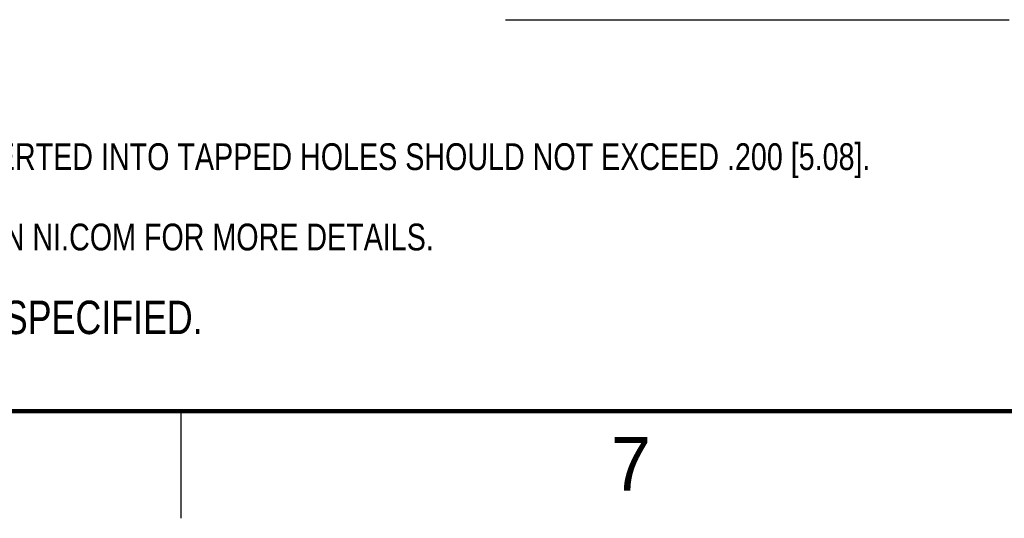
# Model space of a CAD drawing. Header units: inches. Extents: x 0 to 34, y 0 to 22.
# Tile 2 of 224: x 3.5 to 8.1, y 0 to 2.3. Entities that reach past the tile are written whole.
import ezdxf

# ---------------------------------------------------------------- set-up
doc = ezdxf.new("R2010")
doc.units = ezdxf.units.IN
doc.header["$LTSCALE"] = 1.87
doc.header["$MEASUREMENT"] = 0
doc.layers.get('0').update_dxf_attribs({"linetype": 'CONTINUOUS'})
doc.layers.add('DETAIL', color=7, linetype='CONTINUOUS')
doc.styles.get("Standard").update_dxf_attribs({"font": 'txt', "width": 0.8})
doc.styles.add('TEXTSTYLE_2', font='txt')

# ---------------------------------------------------------------- blocks, each defined once
blk = doc.blocks.new('CUSTOM_NOTE_BL0', base_point=(3.6251, 1.3124))
at = {"color": 2, "linetype": 'CONTINUOUS', "width": 0.8}
for s, p in [('1.', (0.9376, 1.2498)), ('REFER TO PRODUCT MANUAL ON NI.COM FOR MORE DETAILS', (1.3125, 1.25))]:
    blk.add_text(s, height=0.125, dxfattribs=at).set_placement(p)
blk = doc.blocks.new('NOTES_HEADER_BL1', base_point=(3.1215, 0.9375))
at = {"layer": 'DETAIL', "color": 2, "linetype": 'CONTINUOUS', "width": 0.8}
blk.add_text('NOTES:  UNLESS OTHERWISE SPECIFIED.', height=0.156, dxfattribs=at).set_placement((0.9375, 0.8595))
blk = doc.blocks.new('CUSTOM_NOTE_BL2', base_point=(3.6751, 1.3124))
at = {"layer": 'DETAIL', "color": 2, "linetype": 'CONTINUOUS', "width": 0.8}
for s, p in [('1.', (0.9376, 1.2498)), ('REFER TO PRODUCT MANUAL ON NI.COM FOR MORE DETAILS.', (1.3125, 1.25))]:
    blk.add_text(s, height=0.125, dxfattribs=at).set_placement(p)
blk = doc.blocks.new('CUSTOM_NOTE_BL3', base_point=(4.9976, 1.7838))
at = {"layer": 'DETAIL', "color": 2, "linetype": 'CONTINUOUS', "width": 0.8}
blk.add_text('MAX LENGTH FOR SCREWS INSERTED INTO TAPPED HOLES SHOULD NOT EXCEED .200 [5.08].', height=0.125, dxfattribs=at).set_placement((1.3125, 1.625))

msp = doc.modelspace()

# ---------------------------------------------------------------- linework, layer by layer
at = {"color": 7, "linetype": 'CONTINUOUS'}
msp.add_line((5.7621, 2.3265), (8.1115, 2.3265), dxfattribs=at)
at = {"color": 2, "linetype": 'CONTINUOUS'}
msp.add_line((4.25, 0), (4.25, 0.5), dxfattribs=at)
at = {"color": 7, "linetype": 'CONTINUOUS', "const_width": 0.02}
msp.add_lwpolyline([(0.5, 0.5), (33.5, 0.5)], dxfattribs=at)

# ---------------------------------------------------------------- block references
at = {"color": 2, "linetype": 'CONTINUOUS'}
msp.add_blockref('CUSTOM_NOTE_BL0', (3.6251, 1.3124), dxfattribs=at)
at = {"layer": 'DETAIL', "color": 2, "linetype": 'CONTINUOUS'}
for name, p in [('CUSTOM_NOTE_BL3', (4.9976, 1.7838)), ('CUSTOM_NOTE_BL2', (3.6751, 1.3124)), ('NOTES_HEADER_BL1', (3.1215, 0.9375))]:
    msp.add_blockref(name, p, dxfattribs=at)

# ---------------------------------------------------------------- texts
at = {"color": 2, "linetype": 'CONTINUOUS', "insert": (6.2553, 0.3787), "char_height": 0.25, "width": 0.25, "attachment_point": 1, "line_spacing_factor": 0.9, "style": 'TEXTSTYLE_2'}
msp.add_mtext('7', dxfattribs=at)

doc.saveas('drawing.dxf')
